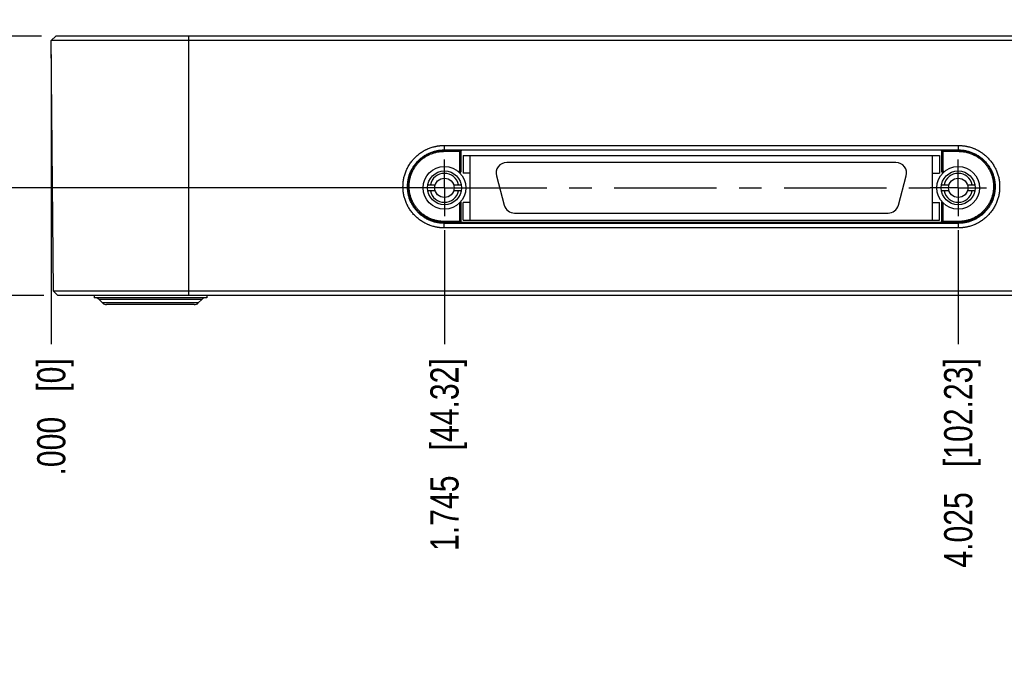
# Model space of a CAD drawing. Header units: inches. Extents: x 0 to 22, y 0 to 17.
# Tile 8 of 12: x 13.5 to 17.8, y 3.4 to 6.3. Entities that reach past the tile are written whole.
import ezdxf

# ---------------------------------------------------------------- set-up
doc = ezdxf.new("R2010")
doc.units = ezdxf.units.IN
doc.header["$LTSCALE"] = 1.21
doc.header["$MEASUREMENT"] = 0
doc.linetypes.add('CENTER', pattern=[0.6, 0.375, -0.075, 0.075, -0.075])
doc.layers.get('0').update_dxf_attribs({"linetype": 'CONTINUOUS'})
doc.layers.add('02___PRT_ALL_AXES', color=7, linetype='CONTINUOUS')
doc.layers.add('DIMENSIONS', color=7, linetype='CONTINUOUS')
doc.styles.get("Standard").update_dxf_attribs({"font": 'txt', "width": 0.8})
doc.dimstyles.new('DIMSTYLE_2', dxfattribs={"dimtxt": 0.125, "dimasz": 0.18, "dimexe": 0.18, "dimexo": 0.0625, "dimgap": 0.09, "dimtad": 0, "dimtih": 1, "dimtoh": 1, "dimdec": 3, "dimzin": 4, "dimdsep": 46, "dimtxsty": 'STANDARD', "dimblk": '_FILLED', "dimblk1": '_FILLED', "dimblk2": '_FILLED', "dimcen": 0.09, "dimadec": 0, "dimazin": 0, "dimtp": 0.01, "dimtm": 0.01, "dimtfac": 1, "dimtdec": 3, "dimtofl": 0, "dimtmove": 0, "dimatfit": 3, "dimldrblk": '_FILLED', "dimfxl": 1, "dimtolj": 1, "dimtzin": 4, "dimarcsym": 0})

# ---------------------------------------------------------------- blocks, each defined once
blk = doc.blocks.new('*D25')
at = {"layer": 'DIMENSIONS', "color": 2, "linetype": 'CONTINUOUS'}
blk.add_line((15.2563, 5.5473), (12.9276, 5.5473), dxfattribs=at)
at = {"layer": 'DIMENSIONS', "color": 2, "linetype": 'CONTINUOUS', "insert": (12.8651, 5.6098), "char_height": 0.125, "width": 1.225, "attachment_point": 3, "line_spacing_factor": 0.9}
blk.add_mtext('.478{\\Ftxt.shx;\\W1.000000;\\H0.125000; }[12.15]', dxfattribs=at)
blk = doc.blocks.new('_FILLED')
at = {"color": 0, "linetype": 'BYBLOCK'}
blk.add_solid([(0, 0), (-1, 0.174), (-1, -0.174)], dxfattribs=at)
blk = doc.blocks.new('*D26')
at = {"layer": 'DIMENSIONS', "color": 2, "linetype": 'CONTINUOUS'}
blk.add_line((13.5822, 5.069), (12.9276, 5.069), dxfattribs=at)
at = {"layer": 'DIMENSIONS', "color": 2, "linetype": 'CONTINUOUS', "insert": (12.8651, 5.1315), "char_height": 0.125, "width": 0.825, "attachment_point": 3, "line_spacing_factor": 0.9}
blk.add_mtext('.000{\\Ftxt.shx;\\W1.000000;\\H0.125000; }[0]', dxfattribs=at)
blk = doc.blocks.new('*D27')
at = {"layer": 'DIMENSIONS', "color": 2, "linetype": 'CONTINUOUS'}
blk.add_line((13.5724, 6.221), (12.9276, 6.221), dxfattribs=at)
at = {"layer": 'DIMENSIONS', "color": 2, "linetype": 'CONTINUOUS', "insert": (12.8651, 6.2835), "char_height": 0.125, "width": 1.325, "attachment_point": 3, "line_spacing_factor": 0.9}
blk.add_mtext('1.152{\\Ftxt.shx;\\W1.000000;\\H0.125000; }[29.26]', dxfattribs=at)
blk = doc.blocks.new('*D28')
at = {"layer": 'DIMENSIONS', "color": 2, "linetype": 'CONTINUOUS'}
blk.add_line((19.3849, 6.1385), (19.3849, 4.8535), dxfattribs=at)
at = {"layer": 'DIMENSIONS', "color": 2, "linetype": 'CONTINUOUS', "insert": (19.3224, 4.791), "char_height": 0.125, "width": 1.425, "attachment_point": 3, "rotation": 90, "line_spacing_factor": 0.9}
blk.add_mtext('5.770{\\Ftxt.shx;\\W1.000000;\\H0.125000; }[146.55]', dxfattribs=at)
blk = doc.blocks.new('*D29')
at = {"layer": 'DIMENSIONS', "color": 2, "linetype": 'CONTINUOUS'}
blk.add_line((13.6151, 6.1385), (13.6151, 4.8535), dxfattribs=at)
at = {"layer": 'DIMENSIONS', "color": 2, "linetype": 'CONTINUOUS', "insert": (13.5526, 4.791), "char_height": 0.125, "width": 0.825, "attachment_point": 3, "rotation": 90, "line_spacing_factor": 0.9}
blk.add_mtext('.000{\\Ftxt.shx;\\W1.000000;\\H0.125000; }[0]', dxfattribs=at)
blk = doc.blocks.new('*D30')
at = {"layer": 'DIMENSIONS', "color": 2, "linetype": 'CONTINUOUS'}
blk.add_line((15.3601, 5.3597), (15.3601, 4.8535), dxfattribs=at)
at = {"layer": 'DIMENSIONS', "color": 2, "linetype": 'CONTINUOUS', "insert": (15.2976, 4.791), "char_height": 0.125, "width": 1.325, "attachment_point": 3, "rotation": 90, "line_spacing_factor": 0.9}
blk.add_mtext('1.745{\\Ftxt.shx;\\W1.000000;\\H0.125000; }[44.32]', dxfattribs=at)
blk = doc.blocks.new('*D31')
at = {"layer": 'DIMENSIONS', "color": 2, "linetype": 'CONTINUOUS'}
blk.add_line((17.6399, 5.3597), (17.6399, 4.8535), dxfattribs=at)
at = {"layer": 'DIMENSIONS', "color": 2, "linetype": 'CONTINUOUS', "insert": (17.5774, 4.791), "char_height": 0.125, "width": 1.425, "attachment_point": 3, "rotation": 90, "line_spacing_factor": 0.9}
blk.add_mtext('4.025{\\Ftxt.shx;\\W1.000000;\\H0.125000; }[102.23]', dxfattribs=at)

msp = doc.modelspace()

# ---------------------------------------------------------------- linework, layer by layer
at = {"color": 7, "linetype": 'CONTINUOUS'}
for p, q in [((13.6349, 6.221), (13.6151, 6.201)), ((19.3651, 6.221), (13.6349, 6.221)), ((14.225, 5.069), (14.225, 6.221)), ((13.6248, 5.0887), (13.6151, 6.201)), ((19.3849, 6.201), (13.6151, 6.201)), ((15.359, 5.7353), (15.359, 5.7154)), ((15.359, 5.7353), (17.641, 5.7353)), ((17.641, 5.7093), (17.641, 5.7353)), ((15.359, 5.7154), (17.641, 5.7154)), ((15.359, 5.7154), (15.359, 5.7143)), ((15.359, 5.7093), (15.359, 5.7143)), ((15.359, 5.7143), (15.4265, 5.7143)), ((15.359, 5.7093), (15.4265, 5.7093)), ((15.4265, 5.7143), (15.4265, 5.6152)), ((15.4265, 5.7143), (15.4365, 5.7143)), ((15.4265, 5.7093), (15.4315, 5.7093)), ((15.4315, 5.7093), (15.4315, 5.6193)), ((15.4322, 5.7089), (15.4315, 5.7093)), ((15.4322, 5.7089), (15.4322, 5.6189)), ((15.4372, 5.7139), (15.4365, 5.7143)), ((17.5628, 5.7139), (15.4372, 5.7139)), ((15.4427, 5.691), (15.4427, 5.6122)), ((15.4427, 5.691), (17.5573, 5.691)), ((15.4742, 5.4036), (15.4742, 5.691)), ((17.5258, 5.4036), (17.5258, 5.691)), ((17.5573, 5.691), (17.5573, 5.6122)), ((17.5628, 5.7139), (17.5635, 5.7143)), ((17.5635, 5.7143), (17.5735, 5.7143)), ((17.5678, 5.7089), (17.5685, 5.7093)), ((17.5678, 5.6189), (17.5678, 5.7089)), ((17.5685, 5.6193), (17.5685, 5.7093)), ((17.5685, 5.7093), (17.5735, 5.7093)), ((17.5735, 5.7143), (17.641, 5.7143)), ((17.5735, 5.6152), (17.5735, 5.7143)), ((17.5735, 5.7093), (17.641, 5.7093)), ((17.3638, 5.6595), (15.6362, 5.6595)), ((15.4315, 5.6193), (15.4221, 5.6193)), ((15.4322, 5.6189), (15.4315, 5.6193)), ((15.4742, 5.6122), (15.4427, 5.6122)), ((15.5906, 5.6), (15.6254, 5.4701)), ((17.3746, 5.4701), (17.4094, 5.6)), ((17.5258, 5.6122), (17.5573, 5.6122)), ((17.5685, 5.6193), (17.5678, 5.6189)), ((17.5779, 5.6193), (17.5685, 5.6193)), ((15.2863, 5.5608), (15.3193, 5.5608)), ((15.4009, 5.5608), (15.4339, 5.5608)), ((17.5661, 5.5608), (17.5991, 5.5608)), ((17.6807, 5.5608), (17.7137, 5.5608)), ((15.3193, 5.5338), (15.2863, 5.5338)), ((15.4339, 5.5338), (15.4009, 5.5338)), ((17.5991, 5.5338), (17.5661, 5.5338)), ((17.7137, 5.5338), (17.6807, 5.5338)), ((15.4265, 5.4793), (15.4265, 5.393)), ((15.4315, 5.4846), (15.4315, 5.3982)), ((15.4322, 5.4855), (15.4323, 5.3994)), ((15.4427, 5.4036), (15.4427, 5.4823)), ((15.4742, 5.4823), (15.4427, 5.4823)), ((17.5258, 5.4823), (17.5573, 5.4823)), ((17.5573, 5.4036), (17.5573, 5.4823)), ((17.5677, 5.3994), (17.5678, 5.4855)), ((17.5685, 5.3982), (17.5685, 5.4846)), ((17.5735, 5.393), (17.5735, 5.4793)), ((15.671, 5.4351), (17.329, 5.4351)), ((15.359, 5.3696), (15.359, 5.398)), ((15.4265, 5.398), (15.359, 5.398)), ((15.4265, 5.393), (15.359, 5.393)), ((17.641, 5.3897), (15.359, 5.3897)), ((15.4323, 5.3994), (15.4315, 5.3982)), ((15.4373, 5.3944), (15.4365, 5.3932)), ((15.4373, 5.3944), (17.5627, 5.3944)), ((15.4427, 5.4036), (17.5573, 5.4036)), ((17.5627, 5.3944), (17.5635, 5.3932)), ((17.5677, 5.3994), (17.5685, 5.3982)), ((17.641, 5.398), (17.5735, 5.398)), ((17.641, 5.393), (17.5735, 5.393)), ((17.641, 5.398), (17.641, 5.393)), ((17.641, 5.393), (17.641, 5.3897)), ((17.641, 5.3696), (17.641, 5.3897)), ((17.641, 5.3696), (15.359, 5.3696)), ((13.6447, 5.069), (13.6248, 5.0887)), ((19.3752, 5.0887), (13.6248, 5.0887)), ((19.3553, 5.069), (13.6447, 5.069)), ((13.805, 5.069), (13.805, 5.059)), ((14.305, 5.069), (14.305, 5.059)), ((14.305, 5.059), (13.805, 5.059)), ((13.8427, 5.0363), (13.8273, 5.0517)), ((14.2827, 5.0517), (13.8273, 5.0517)), ((14.2673, 5.0363), (13.8427, 5.0363)), ((14.2496, 5.029), (13.8604, 5.029)), ((14.2673, 5.0363), (14.2827, 5.0517))]:
    msp.add_line(p, q, dxfattribs=at)
for centre, radius in [((15.3601, 5.5473), 0.095), ((17.6399, 5.5473), 0.095), ((15.3601, 5.5473), 0.075), ((17.6399, 5.5473), 0.075), ((15.3601, 5.5473), 0.043), ((17.6399, 5.5473), 0.043)]:
    msp.add_circle(centre, radius, dxfattribs=at)
for centre, radius, start, end in [((15.4365, 5.7093), 0.005, 90.0142, 179.9931), ((17.5635, 5.7093), 0.005, 0.0069, 89.9858), ((15.6362, 5.6122), 0.0472, 90, 195), ((17.3638, 5.6122), 0.0472, 345, 90), ((15.3601, 5.5473), 0.064, 12.1773, 167.8227), ((15.4265, 5.6193), 0.005, 280.2717, 359.9921), ((17.5735, 5.6193), 0.005, 180.0079, 259.7276), ((17.6399, 5.5473), 0.064, 12.1773, 167.8227), ((15.3601, 5.5473), 0.064, 192.1773, 347.8227), ((17.6399, 5.5473), 0.064, 192.1773, 347.8227), ((15.671, 5.4823), 0.0472, 195, 270), ((17.329, 5.4823), 0.0472, 270, 345), ((15.4365, 5.3982), 0.005, 180.0375, 269.9746), ((17.5635, 5.3982), 0.005, 270.0254, 359.9625), ((13.8096, 5.034), 0.025, 45, 90), ((13.8604, 5.054), 0.025, 225, 270), ((14.2496, 5.054), 0.025, 270, 315), ((14.3004, 5.034), 0.025, 90, 135)]:
    msp.add_arc(centre, radius, start, end, dxfattribs=at)
for centre, major_axis, ratio, start_param, end_param in [((15.4372, 5.7089), (-0.00339, 0.00368), 0.999542, -0.743694, 0.82695), ((17.5628, 5.7089), (0.00339, 0.00368), 0.999542, -0.82695, 0.743694), ((15.4272, 5.6189), (-0.00339, 0.00368), 0.999542, -3.772055, -2.314643), ((17.5728, 5.6189), (0.00339, 0.00368), 0.999542, -3.968543, -2.51113), ((15.4373, 5.3994), (0.00483, 0.00128), 0.999693, 2.882418, 4.452757), ((17.5627, 5.3994), (0.00483, -0.00128), 0.999693, -1.311165, 0.259175)]:
    msp.add_ellipse(centre, major_axis=major_axis, ratio=ratio, start_param=start_param, end_param=end_param, dxfattribs=at)
for points, knots in [([(15.359, 5.3696), (15.3575, 5.3696), (15.3545, 5.3696), (15.35, 5.3697), (15.3455, 5.37), (15.3418, 5.3703), (15.3388, 5.3706), (15.3359, 5.371), (15.3322, 5.3715), (15.3277, 5.3722), (15.3233, 5.373), (15.3189, 5.3739), (15.3131, 5.3753), (15.3059, 5.3773), (15.2987, 5.3796), (15.2931, 5.3817), (15.289, 5.3833), (15.2848, 5.3851), (15.2794, 5.3876), (15.2727, 5.391), (15.2649, 5.3954), (15.2573, 5.4003), (15.25, 5.4055), (15.2406, 5.4128), (15.2317, 5.4209), (15.2234, 5.4296), (15.2175, 5.4363), (15.212, 5.4434), (15.2068, 5.4507), (15.202, 5.4583), (15.1975, 5.4661), (15.1935, 5.4741), (15.1898, 5.4823), (15.1866, 5.4907), (15.1838, 5.4993), (15.1814, 5.5079), (15.1795, 5.5167), (15.178, 5.5256), (15.1769, 5.5345), (15.1763, 5.5434), (15.176, 5.5524), (15.1763, 5.5614), (15.1769, 5.5704), (15.178, 5.5793), (15.1795, 5.5881), (15.1814, 5.5969), (15.1838, 5.6056), (15.1866, 5.6141), (15.1898, 5.6225), (15.1935, 5.6307), (15.1975, 5.6387), (15.202, 5.6465), (15.2068, 5.6541), (15.212, 5.6614), (15.2175, 5.6685), (15.2234, 5.6753), (15.2296, 5.6818), (15.2361, 5.688), (15.2452, 5.6958), (15.2548, 5.703), (15.2636, 5.7086), (15.2688, 5.7116), (15.2727, 5.7138), (15.2767, 5.7159), (15.2807, 5.7179), (15.2848, 5.7197), (15.2903, 5.7221), (15.2973, 5.7248), (15.3059, 5.7276), (15.3131, 5.7296), (15.3189, 5.7309), (15.3233, 5.7319), (15.3277, 5.7327), (15.3322, 5.7334), (15.3366, 5.734), (15.3411, 5.7345), (15.3455, 5.7349), (15.35, 5.7351), (15.3545, 5.7353), (15.3575, 5.7353), (15.359, 5.7353)], [0, 0, 0, 0, 0.007813, 0.015626, 0.023439, 0.031253, 0.03516, 0.039067, 0.04688, 0.054693, 0.062506, 0.070319, 0.078132, 0.093758, 0.109383, 0.117196, 0.125009, 0.132822, 0.140636, 0.156261, 0.171886, 0.187511, 0.203136, 0.218761, 0.250002, 0.265627, 0.281252, 0.296877, 0.312502, 0.328127, 0.343752, 0.359377, 0.375002, 0.390626, 0.406251, 0.421876, 0.437501, 0.453125, 0.46875, 0.484375, 0.499999, 0.515624, 0.531249, 0.546874, 0.562499, 0.578123, 0.593748, 0.609373, 0.624997, 0.640622, 0.656247, 0.671872, 0.687497, 0.703122, 0.718746, 0.734371, 0.749997, 0.765622, 0.781247, 0.812488, 0.828113, 0.835926, 0.843739, 0.851552, 0.859366, 0.867179, 0.874992, 0.890617, 0.906242, 0.921868, 0.929681, 0.937494, 0.945307, 0.953121, 0.960934, 0.968747, 0.976561, 0.984374, 0.992187, 1, 1, 1, 1]), ([(17.641, 5.7353), (17.6425, 5.7353), (17.6455, 5.7353), (17.65, 5.7351), (17.6545, 5.7349), (17.6582, 5.7345), (17.6612, 5.7342), (17.6641, 5.7339), (17.6678, 5.7334), (17.6723, 5.7327), (17.6767, 5.7319), (17.6811, 5.7309), (17.6869, 5.7296), (17.6941, 5.7276), (17.7013, 5.7252), (17.7069, 5.7232), (17.711, 5.7215), (17.7152, 5.7197), (17.7206, 5.7172), (17.7273, 5.7139), (17.7351, 5.7094), (17.7427, 5.7046), (17.75, 5.6994), (17.7594, 5.692), (17.7683, 5.6839), (17.7766, 5.6753), (17.7825, 5.6685), (17.788, 5.6614), (17.7932, 5.6541), (17.798, 5.6465), (17.8025, 5.6387), (17.8065, 5.6307), (17.8102, 5.6225), (17.8134, 5.6141), (17.8162, 5.6056), (17.8186, 5.5969), (17.8205, 5.5881), (17.822, 5.5793), (17.8231, 5.5704), (17.8237, 5.5614), (17.824, 5.5524), (17.8237, 5.5434), (17.8231, 5.5345), (17.822, 5.5256), (17.8205, 5.5167), (17.8186, 5.5079), (17.8162, 5.4993), (17.8134, 5.4907), (17.8102, 5.4823), (17.8065, 5.4741), (17.8025, 5.4661), (17.798, 5.4583), (17.7932, 5.4507), (17.788, 5.4434), (17.7825, 5.4363), (17.7766, 5.4296), (17.7704, 5.4231), (17.7639, 5.4169), (17.7548, 5.409), (17.7452, 5.4019), (17.7364, 5.3962), (17.7312, 5.3932), (17.7273, 5.391), (17.7233, 5.3889), (17.7193, 5.387), (17.7152, 5.3851), (17.7097, 5.3827), (17.7027, 5.3801), (17.6941, 5.3773), (17.6869, 5.3753), (17.6811, 5.3739), (17.6767, 5.373), (17.6723, 5.3722), (17.6678, 5.3715), (17.6634, 5.3709), (17.6589, 5.3704), (17.6545, 5.37), (17.65, 5.3697), (17.6455, 5.3696), (17.6425, 5.3696), (17.641, 5.3696)], [0, 0, 0, 0, 0.007813, 0.015626, 0.023439, 0.031253, 0.03516, 0.039067, 0.04688, 0.054693, 0.062506, 0.070319, 0.078132, 0.093758, 0.109383, 0.117196, 0.125009, 0.132822, 0.140636, 0.156261, 0.171886, 0.187511, 0.203136, 0.218761, 0.250002, 0.265627, 0.281252, 0.296877, 0.312502, 0.328127, 0.343752, 0.359377, 0.375002, 0.390626, 0.406251, 0.421876, 0.437501, 0.453125, 0.46875, 0.484375, 0.5, 0.515624, 0.531249, 0.546874, 0.562499, 0.578123, 0.593748, 0.609373, 0.624997, 0.640622, 0.656247, 0.671872, 0.687497, 0.703122, 0.718746, 0.734371, 0.749997, 0.765622, 0.781247, 0.812488, 0.828113, 0.835926, 0.843739, 0.851552, 0.859366, 0.867179, 0.874992, 0.890617, 0.906242, 0.921868, 0.929681, 0.937494, 0.945307, 0.953121, 0.960934, 0.968747, 0.976561, 0.984374, 0.992187, 1, 1, 1, 1]), ([(15.359, 5.3897), (15.3563, 5.3897), (15.351, 5.3899), (15.343, 5.3904), (15.3351, 5.3914), (15.3272, 5.3927), (15.3194, 5.3944), (15.3117, 5.3966), (15.3041, 5.3991), (15.2966, 5.4019), (15.2893, 5.4052), (15.2821, 5.4088), (15.2752, 5.4127), (15.2684, 5.4171), (15.2619, 5.4217), (15.2556, 5.4266), (15.2496, 5.4319), (15.2438, 5.4374), (15.2383, 5.4432), (15.233, 5.4492), (15.2281, 5.4555), (15.2234, 5.462), (15.2191, 5.4688), (15.2152, 5.4757), (15.2116, 5.4829), (15.2083, 5.4902), (15.2054, 5.4976), (15.2029, 5.5052), (15.2008, 5.513), (15.1991, 5.5208), (15.1978, 5.5287), (15.1968, 5.5366), (15.1963, 5.5446), (15.1961, 5.5526), (15.1963, 5.5606), (15.1968, 5.5686), (15.1978, 5.5765), (15.1991, 5.5844), (15.2008, 5.5922), (15.2029, 5.5999), (15.2054, 5.6075), (15.2083, 5.615), (15.2116, 5.6223), (15.2152, 5.6295), (15.2191, 5.6364), (15.2234, 5.6431), (15.2281, 5.6497), (15.233, 5.656), (15.2383, 5.662), (15.2438, 5.6678), (15.2496, 5.6733), (15.2556, 5.6786), (15.2619, 5.6835), (15.2684, 5.6881), (15.2752, 5.6924), (15.2821, 5.6964), (15.2893, 5.7), (15.2966, 5.7032), (15.3041, 5.7061), (15.3117, 5.7086), (15.3194, 5.7107), (15.3272, 5.7125), (15.3351, 5.7138), (15.3457, 5.7151), (15.3537, 5.7154), (15.359, 5.7154)], [0, 0, 0, 0, 0.015625, 0.031251, 0.046876, 0.062502, 0.078127, 0.093752, 0.109378, 0.125003, 0.140628, 0.156254, 0.171879, 0.187504, 0.203129, 0.218755, 0.23438, 0.250005, 0.265631, 0.281256, 0.296881, 0.312506, 0.32813, 0.343755, 0.35938, 0.375005, 0.39063, 0.406255, 0.42188, 0.437505, 0.45313, 0.468755, 0.48438, 0.500005, 0.51563, 0.531254, 0.546879, 0.562504, 0.578129, 0.593754, 0.609378, 0.625003, 0.640628, 0.656253, 0.671878, 0.687503, 0.703128, 0.718753, 0.734379, 0.750004, 0.765629, 0.781254, 0.796879, 0.812505, 0.82813, 0.843755, 0.85938, 0.875006, 0.890631, 0.906256, 0.921882, 0.937507, 0.953133, 0.968758, 1, 1, 1, 1]), ([(15.359, 5.393), (15.3564, 5.393), (15.3511, 5.3931), (15.3432, 5.3937), (15.3354, 5.3946), (15.3276, 5.396), (15.3199, 5.3977), (15.3123, 5.3998), (15.3048, 5.4023), (15.2975, 5.4051), (15.2902, 5.4083), (15.2832, 5.4118), (15.2763, 5.4157), (15.2697, 5.42), (15.2632, 5.4245), (15.257, 5.4294), (15.251, 5.4345), (15.2434, 5.4418), (15.2346, 5.4515), (15.2251, 5.4642), (15.217, 5.4778), (15.2103, 5.4921), (15.2049, 5.5069), (15.2011, 5.5223), (15.1988, 5.5379), (15.198, 5.5537), (15.1988, 5.5694), (15.2011, 5.5851), (15.2049, 5.6004), (15.2103, 5.6153), (15.217, 5.6296), (15.2252, 5.6431), (15.2346, 5.6558), (15.2434, 5.6655), (15.2511, 5.6728), (15.257, 5.6779), (15.2632, 5.6828), (15.2697, 5.6873), (15.2764, 5.6916), (15.2832, 5.6955), (15.2903, 5.699), (15.2975, 5.7022), (15.3049, 5.7051), (15.3123, 5.7075), (15.32, 5.7096), (15.3277, 5.7113), (15.3354, 5.7127), (15.3433, 5.7136), (15.3511, 5.7142), (15.3564, 5.7143), (15.359, 5.7143)], [0, 0, 0, 0, 0.015627, 0.031255, 0.046882, 0.062509, 0.078137, 0.093764, 0.109392, 0.125019, 0.140646, 0.156274, 0.171901, 0.187528, 0.203156, 0.218783, 0.23441, 0.250038, 0.281283, 0.312529, 0.343774, 0.375019, 0.406264, 0.437509, 0.468755, 0.5, 0.531246, 0.562491, 0.593736, 0.624981, 0.656226, 0.687472, 0.718717, 0.749962, 0.76559, 0.781217, 0.796844, 0.812472, 0.828099, 0.843726, 0.859354, 0.874981, 0.890608, 0.906236, 0.921863, 0.937491, 0.953118, 0.968745, 0.984373, 1, 1, 1, 1]), ([(15.359, 5.398), (15.3565, 5.398), (15.3514, 5.3981), (15.3437, 5.3986), (15.3361, 5.3996), (15.3286, 5.4009), (15.3211, 5.4025), (15.3113, 5.4052), (15.3017, 5.4087), (15.2924, 5.4128), (15.2856, 5.4163), (15.2789, 5.42), (15.2703, 5.4255), (15.2621, 5.4316), (15.2544, 5.4382), (15.247, 5.4453), (15.2384, 5.4547), (15.2308, 5.465), (15.2254, 5.4736), (15.2216, 5.4802), (15.2182, 5.487), (15.2151, 5.494), (15.2123, 5.5012), (15.2091, 5.5108), (15.206, 5.5232), (15.2042, 5.5358), (15.2034, 5.546), (15.2032, 5.5562), (15.2037, 5.5664), (15.2049, 5.5765), (15.2062, 5.584), (15.2079, 5.5915), (15.2099, 5.5989), (15.2123, 5.6061), (15.2151, 5.6133), (15.2182, 5.6203), (15.2216, 5.6271), (15.2254, 5.6337), (15.2295, 5.6402), (15.2339, 5.6464), (15.2386, 5.6525), (15.2436, 5.6583), (15.2489, 5.6638), (15.2544, 5.6691), (15.2602, 5.6741), (15.2662, 5.6788), (15.2725, 5.6832), (15.2789, 5.6873), (15.2856, 5.691), (15.2924, 5.6945), (15.2994, 5.6976), (15.3065, 5.7003), (15.3138, 5.7027), (15.3211, 5.7048), (15.3286, 5.7064), (15.3361, 5.7077), (15.3437, 5.7087), (15.3514, 5.7092), (15.3565, 5.7093), (15.359, 5.7093)], [0, 0, 0, 0, 0.015626, 0.031252, 0.046878, 0.062504, 0.07813, 0.093756, 0.124999, 0.140625, 0.156251, 0.171877, 0.187503, 0.218746, 0.234372, 0.249998, 0.28124, 0.312483, 0.328109, 0.343735, 0.359361, 0.374987, 0.390613, 0.406239, 0.437482, 0.468724, 0.48435, 0.499976, 0.531219, 0.546845, 0.562471, 0.578097, 0.593723, 0.609349, 0.624975, 0.640601, 0.656227, 0.671853, 0.687479, 0.703105, 0.718732, 0.734358, 0.749984, 0.76561, 0.781236, 0.796862, 0.812488, 0.828114, 0.84374, 0.859366, 0.874992, 0.890618, 0.906244, 0.92187, 0.937496, 0.953122, 0.968748, 0.984374, 1, 1, 1, 1]), ([(17.641, 5.7154), (17.6463, 5.7154), (17.6543, 5.7151), (17.6649, 5.7138), (17.6728, 5.7125), (17.6806, 5.7107), (17.6883, 5.7086), (17.6959, 5.7061), (17.7034, 5.7032), (17.7107, 5.7), (17.7179, 5.6964), (17.7248, 5.6924), (17.7316, 5.6881), (17.7381, 5.6835), (17.7444, 5.6786), (17.7504, 5.6733), (17.7562, 5.6678), (17.7617, 5.662), (17.767, 5.656), (17.7719, 5.6497), (17.7766, 5.6431), (17.7809, 5.6364), (17.7848, 5.6295), (17.7884, 5.6223), (17.7917, 5.615), (17.7946, 5.6075), (17.7971, 5.5999), (17.7992, 5.5922), (17.8009, 5.5844), (17.8022, 5.5765), (17.8032, 5.5686), (17.8037, 5.5606), (17.8039, 5.5526), (17.8037, 5.5446), (17.8032, 5.5366), (17.8022, 5.5287), (17.8009, 5.5208), (17.7992, 5.513), (17.7971, 5.5052), (17.7946, 5.4976), (17.7917, 5.4902), (17.7884, 5.4829), (17.7848, 5.4757), (17.7809, 5.4688), (17.7766, 5.462), (17.7719, 5.4555), (17.767, 5.4492), (17.7617, 5.4432), (17.7562, 5.4374), (17.7504, 5.4319), (17.7444, 5.4266), (17.7381, 5.4217), (17.7316, 5.4171), (17.7248, 5.4127), (17.7179, 5.4088), (17.7107, 5.4052), (17.7034, 5.4019), (17.6959, 5.3991), (17.6883, 5.3966), (17.6806, 5.3944), (17.6728, 5.3927), (17.6649, 5.3914), (17.657, 5.3904), (17.649, 5.3899), (17.6437, 5.3897), (17.641, 5.3897)], [0, 0, 0, 0, 0.031242, 0.046867, 0.062493, 0.078118, 0.093744, 0.109369, 0.124994, 0.14062, 0.156245, 0.17187, 0.187495, 0.203121, 0.218746, 0.234371, 0.249996, 0.265621, 0.281247, 0.296872, 0.312497, 0.328122, 0.343747, 0.359372, 0.374997, 0.390622, 0.406247, 0.421871, 0.437496, 0.453121, 0.468746, 0.48437, 0.499995, 0.51562, 0.531245, 0.54687, 0.562495, 0.57812, 0.593745, 0.60937, 0.624995, 0.64062, 0.656245, 0.67187, 0.687494, 0.703119, 0.718744, 0.73437, 0.749995, 0.76562, 0.781245, 0.796871, 0.812496, 0.828121, 0.843746, 0.859372, 0.874997, 0.890622, 0.906248, 0.921873, 0.937498, 0.953124, 0.968749, 0.984375, 1, 1, 1, 1]), ([(17.641, 5.7143), (17.6436, 5.7143), (17.6489, 5.7142), (17.6568, 5.7136), (17.6646, 5.7127), (17.6724, 5.7113), (17.6801, 5.7096), (17.6877, 5.7075), (17.6952, 5.705), (17.7025, 5.7022), (17.7098, 5.699), (17.7168, 5.6955), (17.7237, 5.6916), (17.7303, 5.6873), (17.7368, 5.6828), (17.743, 5.6779), (17.749, 5.6728), (17.7566, 5.6655), (17.7654, 5.6558), (17.7749, 5.6431), (17.783, 5.6295), (17.7897, 5.6153), (17.7951, 5.6004), (17.7989, 5.585), (17.8012, 5.5694), (17.802, 5.5536), (17.8012, 5.5379), (17.7989, 5.5222), (17.7951, 5.5069), (17.7897, 5.492), (17.783, 5.4777), (17.7748, 5.4642), (17.7654, 5.4515), (17.7566, 5.4418), (17.7489, 5.4345), (17.743, 5.4294), (17.7368, 5.4245), (17.7303, 5.42), (17.7236, 5.4157), (17.7168, 5.4118), (17.7097, 5.4083), (17.7025, 5.4051), (17.6951, 5.4022), (17.6877, 5.3998), (17.68, 5.3977), (17.6723, 5.396), (17.6646, 5.3946), (17.6567, 5.3937), (17.6489, 5.3931), (17.6436, 5.393), (17.641, 5.393)], [0, 0, 0, 0, 0.015627, 0.031255, 0.046882, 0.062509, 0.078137, 0.093764, 0.109392, 0.125019, 0.140646, 0.156274, 0.171901, 0.187528, 0.203156, 0.218783, 0.23441, 0.250038, 0.281283, 0.312529, 0.343774, 0.375019, 0.406264, 0.437509, 0.468755, 0.5, 0.531246, 0.562491, 0.593736, 0.624981, 0.656226, 0.687472, 0.718717, 0.749962, 0.76559, 0.781217, 0.796844, 0.812472, 0.828099, 0.843726, 0.859354, 0.874981, 0.890608, 0.906236, 0.921863, 0.937491, 0.953118, 0.968745, 0.984373, 1, 1, 1, 1]), ([(17.641, 5.7093), (17.6435, 5.7093), (17.6486, 5.7092), (17.6563, 5.7087), (17.6639, 5.7077), (17.6714, 5.7064), (17.6789, 5.7048), (17.6862, 5.7027), (17.6935, 5.7003), (17.7006, 5.6976), (17.7076, 5.6945), (17.7144, 5.691), (17.7211, 5.6873), (17.7297, 5.6818), (17.7379, 5.6757), (17.7456, 5.6691), (17.753, 5.662), (17.7598, 5.6545), (17.7661, 5.6464), (17.7705, 5.6402), (17.7746, 5.6337), (17.7784, 5.6271), (17.7818, 5.6203), (17.7849, 5.6133), (17.7877, 5.6061), (17.7901, 5.5989), (17.7921, 5.5915), (17.7938, 5.584), (17.7951, 5.5765), (17.796, 5.5689), (17.7966, 5.5613), (17.7968, 5.5511), (17.7963, 5.5409), (17.7951, 5.5308), (17.7938, 5.5233), (17.7921, 5.5158), (17.7901, 5.5084), (17.7877, 5.5012), (17.7849, 5.494), (17.7818, 5.487), (17.7784, 5.4802), (17.7746, 5.4736), (17.7705, 5.4671), (17.7661, 5.4609), (17.7614, 5.4548), (17.7564, 5.4491), (17.7511, 5.4435), (17.7456, 5.4382), (17.7398, 5.4332), (17.7338, 5.4285), (17.7275, 5.4241), (17.7211, 5.42), (17.7144, 5.4163), (17.7076, 5.4128), (17.7006, 5.4097), (17.6935, 5.407), (17.6862, 5.4046), (17.6789, 5.4025), (17.6714, 5.4009), (17.6639, 5.3996), (17.6563, 5.3986), (17.6486, 5.3981), (17.6435, 5.398), (17.641, 5.398)], [0, 0, 0, 0, 0.015625, 0.031251, 0.046876, 0.062502, 0.078127, 0.093753, 0.109378, 0.125003, 0.140629, 0.156254, 0.17188, 0.187505, 0.218747, 0.234372, 0.249998, 0.281239, 0.296865, 0.31249, 0.328116, 0.343741, 0.359366, 0.374992, 0.390617, 0.406243, 0.421868, 0.437494, 0.453119, 0.468744, 0.48437, 0.499995, 0.531237, 0.546862, 0.562488, 0.578113, 0.593739, 0.609364, 0.62499, 0.640615, 0.65624, 0.671866, 0.687491, 0.703117, 0.718742, 0.734368, 0.749993, 0.765618, 0.781244, 0.796869, 0.812495, 0.82812, 0.843746, 0.859371, 0.874997, 0.890622, 0.906247, 0.921873, 0.937498, 0.953124, 0.968749, 0.984375, 1, 1, 1, 1]), ([(15.4315, 5.3982), (15.4315, 5.3982), (15.4315, 5.3982), (15.4315, 5.3982), (15.4314, 5.3982), (15.4314, 5.3982), (15.4314, 5.3982), (15.4313, 5.3981), (15.4312, 5.3981), (15.4311, 5.3981), (15.4308, 5.3981), (15.4306, 5.3981), (15.4303, 5.398), (15.43, 5.398), (15.4296, 5.398), (15.4291, 5.398), (15.4283, 5.398), (15.4274, 5.398), (15.4268, 5.398), (15.4265, 5.398)], [0, 0, 0, 0, 0.003233, 0.0055, 0.008269, 0.015402, 0.02473, 0.036276, 0.050039, 0.084125, 0.126736, 0.177504, 0.235973, 0.301607, 0.373798, 0.451874, 0.622717, 0.80774, 1, 1, 1, 1]), ([(15.4365, 5.3932), (15.4365, 5.3932), (15.4365, 5.3932), (15.4365, 5.3932), (15.4364, 5.3932), (15.4364, 5.3932), (15.4364, 5.3932), (15.4363, 5.3932), (15.4362, 5.3932), (15.4361, 5.3931), (15.436, 5.3931), (15.4358, 5.3931), (15.4357, 5.3931), (15.4355, 5.3931), (15.4351, 5.3931), (15.4347, 5.3931), (15.4341, 5.393), (15.4335, 5.393), (15.4327, 5.393), (15.432, 5.393), (15.4311, 5.393), (15.4303, 5.393), (15.4293, 5.393), (15.4281, 5.393), (15.4271, 5.393), (15.4265, 5.393)], [0, 0, 0, 0, 0.000958, 0.002409, 0.004404, 0.006961, 0.010088, 0.013787, 0.022901, 0.034299, 0.047956, 0.063842, 0.081925, 0.10217, 0.12453, 0.175353, 0.233926, 0.299718, 0.372091, 0.450374, 0.533854, 0.621714, 0.713118, 0.807225, 1, 1, 1, 1]), ([(17.5735, 5.393), (17.5729, 5.393), (17.5719, 5.393), (17.5707, 5.393), (17.5697, 5.393), (17.5689, 5.393), (17.568, 5.393), (17.5673, 5.393), (17.5665, 5.393), (17.5659, 5.393), (17.5653, 5.3931), (17.5649, 5.3931), (17.5645, 5.3931), (17.5643, 5.3931), (17.5642, 5.3931), (17.564, 5.3931), (17.5639, 5.3931), (17.5638, 5.3932), (17.5637, 5.3932), (17.5636, 5.3932), (17.5636, 5.3932), (17.5636, 5.3932), (17.5635, 5.3932), (17.5635, 5.3932), (17.5635, 5.3932), (17.5635, 5.3932)], [0, 0, 0, 0, 0.192778, 0.286892, 0.378309, 0.466159, 0.549616, 0.627909, 0.700284, 0.766063, 0.824652, 0.875467, 0.897799, 0.918026, 0.936109, 0.952008, 0.965685, 0.977101, 0.986227, 0.989928, 0.993053, 0.995605, 0.997595, 0.999043, 1, 1, 1, 1]), ([(17.5735, 5.398), (17.5732, 5.398), (17.5726, 5.398), (17.5718, 5.398), (17.5712, 5.398), (17.5708, 5.398), (17.5704, 5.398), (17.57, 5.398), (17.5697, 5.398), (17.5694, 5.3981), (17.5692, 5.3981), (17.5689, 5.3981), (17.5688, 5.3981), (17.5687, 5.3981), (17.5686, 5.3982), (17.5686, 5.3982), (17.5686, 5.3982), (17.5685, 5.3982), (17.5685, 5.3982), (17.5685, 5.3982), (17.5685, 5.3982)], [0, 0, 0, 0, 0.19226, 0.377282, 0.464892, 0.548126, 0.626203, 0.698395, 0.764029, 0.822498, 0.873266, 0.915877, 0.949965, 0.963728, 0.975274, 0.984601, 0.991732, 0.9945, 0.996767, 1, 1, 1, 1])]:
    msp.add_open_spline(points, degree=3, knots=knots, dxfattribs=at)
at = {"layer": '02___PRT_ALL_AXES', "color": 7, "linetype": 'CENTER'}
for p, q in [((15.3601, 5.5473), (15.3601, 5.6724)), ((17.6399, 5.5473), (17.6399, 5.6724)), ((15.3601, 5.5473), (15.235, 5.5473)), ((15.3601, 5.5473), (15.3601, 5.4222)), ((15.3601, 5.5473), (17.5148, 5.5473)), ((17.6399, 5.5473), (17.5148, 5.5473)), ((17.6399, 5.5473), (17.765, 5.5473)), ((17.6399, 5.5473), (17.6399, 5.4222))]:
    msp.add_line(p, q, dxfattribs=at)

# ---------------------------------------------------------------- dimensions: what is measured, and where the dimension line sits
at = {"layer": 'DIMENSIONS', "color": 2, "linetype": 'CONTINUOUS'}
for feature_location, offset, dtype, origin, picture, middle in [((13.5724, 6.221), (-0.6448, 0), 0, (13.6349, 5.069), '*D27', (11.9026, 6.221)), ((13.615121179, 6.1385007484), (0, -1.28500017), 1, (13.615121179, 6.2010007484), '*D29', (13.727139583, 4.1550014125)), ((19.3849, 6.1385), (0, -1.285), 1, (13.6151, 6.201), '*D28', (19.5417, 3.8103)), ((15.2563, 5.5473), (-2.3287, 0), 0, (13.6447, 5.069), '*D25', (12.0026, 5.5473)), ((15.3601, 5.3597), (0, -0.5062), 1, (13.6151, 5.4222), '*D30', (15.4945, 3.8603)), ((17.6399, 5.3597), (0, -0.5062), 1, (13.6151, 5.4222), '*D31', (17.7967, 3.8103)), ((13.5821539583, 5.0689999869), (-0.6545327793, 0), 0, (13.6446539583, 5.0689999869), '*D26', (12.202621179, 5.0689999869))]:
    dim = msp.add_ordinate_dim(feature_location=feature_location, offset=offset, dtype=dtype, origin=origin, dimstyle='DIMSTYLE_2', dxfattribs=at)
    dim.commit()
    dim.dimension.update_dxf_attribs({"geometry": picture, "text_midpoint": middle})

doc.saveas('drawing.dxf')
